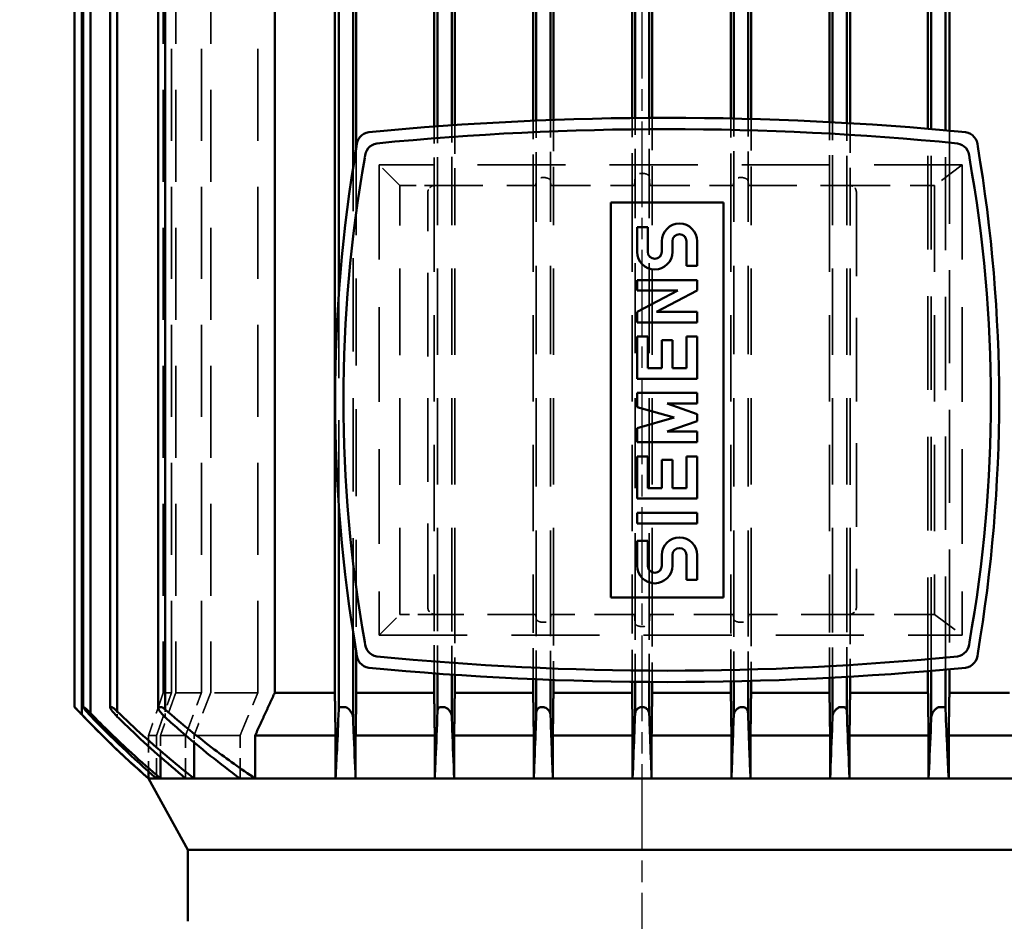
# Model space of a CAD drawing. Header units: millimetres. Extents: x -34725 to 178350, y -13707 to 126150.
# Tile 154 of 256: x 45118 to 45256, y 9668 to 9794. Entities that reach past the tile are written whole.
import ezdxf

# ---------------------------------------------------------------- set-up
doc = ezdxf.new("R2010")
doc.units = ezdxf.units.MM
doc.linetypes.add('AM_ISO08W050', pattern=[18, 12, -1.5, 3, -1.5])
doc.linetypes.add('DASHED', pattern=[0.75, 0.5, -0.25])
doc.layers.get('Defpoints').update_dxf_attribs({"linetype": 'CONTINUOUS'})
for name, color, linetype, lineweight in [('AM_0', 7, 'CONTINUOUS', 50), ('AM_5', 3, 'CONTINUOUS', 25), ('AM_7', 4, 'AM_ISO08W050', 25), ('P-AM_0', 7, 'CONTINUOUS', 50), ('Sichtbar (ISO)', 7, 'CONTINUOUS', 50), ('Verdeckt (ISO)', 7, 'DASHED', 35)]:
    doc.layers.add(name, color=color, linetype=linetype, lineweight=lineweight)
doc.styles.get("Standard").update_dxf_attribs({"font": 'isocp.shx'})
doc.dimstyles.new('AM_ISO', dxfattribs={"dimtxt": 3.5, "dimasz": 2.5, "dimexe": 2, "dimexo": 1, "dimgap": 0.6, "dimtad": 1, "dimdsep": 46, "dimtxsty": 'Standard', "dimcen": 0, "dimclrd": 256, "dimclre": 256, "dimclrt": 2, "dimadec": 0, "dimazin": 2, "dimtp": 0.1, "dimtm": 0.1, "dimtfac": 0.71, "dimtmove": 0, "dimatfit": 3, "dimfxl": 1, "dimtfill": 1, "dimtfillclr": 256, "dimlwd": -1, "dimlwe": -1, "dimarcsym": 0})

# ---------------------------------------------------------------- blocks, each defined once
blk = doc.blocks.new('*D66')
at = {"layer": 'AM_5', "transparency": 16777216}
for p, q in [((42676.9, 5358.19), (42676.9, 9633.73)), ((49596.9, 4508.19), (49596.9, 9633.73)), ((43051.9, 9333.73), (49221.9, 9333.73))]:
    blk.add_line(p, q, dxfattribs=at)
for points in [[(43051.9, 9396.23), (43051.9, 9271.23), (42676.9, 9333.73)], [(49221.9, 9396.23), (49221.9, 9271.23), (49596.9, 9333.73)]]:
    blk.add_solid(points, dxfattribs=at)
at = {"layer": 'Defpoints', "color": 0, "transparency": 16777216}
for p in [(49596.9, 9333.73), (42676.9, 5208.19), (49596.9, 4358.19)]:
    blk.add_point(p, dxfattribs=at)
at = {"layer": 'AM_5', "color": 2, "transparency": 16777216, "insert": (47122.13, 9817.38), "char_height": 525, "attachment_point": 5, "bg_fill": 3, "box_fill_scale": 1.1, "bg_fill_color": 256, "bg_fill_true_color": 13158600, "bg_fill_transparency": 0}
blk.add_mtext('6920', dxfattribs=at)
blk = doc.blocks.new('A$C5cacc3fa')
at = {"layer": 'AM_7'}
blk.add_line((-1738.33, -2368.79), (191.62, -2368.79), dxfattribs=at)
at = {"layer": 'Sichtbar (ISO)'}
for p, q in [((-26.33, -2289.29), (158.67, -2289.29)), ((-27.38, -2290.29), (159.72, -2290.29)), ((-26.33, -2290.5), (158.67, -2290.5)), ((-27.18, -2291.5), (159.52, -2291.5)), ((-26.33, -2294.26), (158.67, -2294.26)), ((-26.94, -2295.26), (159.28, -2295.26)), ((-46.33, -2305.16), (-36.33, -2299.62)), ((-36.33, -2299.64), (-36.33, -2299.62)), ((-36.33, -2300.76), (-36.33, -2299.64)), ((-35.34, -2299.64), (-36.33, -2299.64)), ((-36.33, -2301.31), (-36.33, -2300.76)), ((-36.33, -2304.83), (-36.33, -2301.31)), ((-33.33, -2301.31), (-36.33, -2301.31)), ((-26.33, -2300.98), (158.67, -2300.98)), ((-26.67, -2301.98), (159.01, -2301.98)), ((-56.33, -2305.16), (-46.33, -2305.16)), ((-46.33, -2432.42), (-46.33, -2305.16)), ((-36.33, -2306.02), (-36.33, -2304.83)), ((-36.33, -2312.46), (-36.33, -2306.02)), ((-31.29, -2306.02), (-36.33, -2306.02)), ((-36.33, -2314.57), (-36.33, -2312.46)), ((-36.33, -2325.84), (-36.33, -2314.57)), ((-30.33, -2314.57), (-36.33, -2314.57)), ((-30.33, -2325.84), (-30.33, -2314.57)), ((156.67, -2317.33), (-24.33, -2317.33)), ((-24.33, -2325.75), (-24.33, -2317.33)), ((-36.33, -2328.66), (-36.33, -2325.84)), ((-36.33, -2325.84), (-30.33, -2325.84)), ((-26.67, -2326.29), (2.12, -2326.29)), ((-24.33, -2325.75), (156.67, -2325.75)), ((31.22, -2326.29), (159.01, -2326.29)), ((-36.33, -2339.74), (-36.33, -2328.66)), ((-30.33, -2328.66), (-36.33, -2328.66)), ((-30.33, -2339.74), (-30.33, -2328.66)), ((-27.77, -2328.29), (-15.76, -2328.29)), ((-18.6, -2328.75), (-24.33, -2328.75)), ((-24.33, -2339.66), (-24.33, -2328.75)), ((49.1, -2328.29), (160.11, -2328.29)), ((156.67, -2328.75), (51.94, -2328.75)), ((-36.33, -2342.46), (-36.33, -2339.74)), ((-36.33, -2339.74), (-30.33, -2339.74)), ((-26.94, -2340.12), (-21.65, -2340.12)), ((-24.33, -2339.66), (-21.61, -2339.66)), ((54.95, -2339.66), (156.67, -2339.66)), ((54.99, -2340.12), (159.28, -2340.12)), ((-36.33, -2353.61), (-36.33, -2342.46)), ((-30.33, -2342.46), (-36.33, -2342.46)), ((-30.33, -2353.61), (-30.33, -2342.46)), ((-27.68, -2342.12), (-21.79, -2342.12)), ((-21.82, -2342.54), (-24.33, -2342.54)), ((-24.33, -2353.53), (-24.33, -2342.54)), ((55.13, -2342.12), (160.02, -2342.12)), ((156.67, -2342.54), (55.16, -2342.54)), ((-36.33, -2356.28), (-36.33, -2353.61)), ((-36.33, -2353.61), (-30.33, -2353.61)), ((-27.18, -2353.96), (-22.45, -2353.96)), ((-24.33, -2353.53), (-22.43, -2353.53)), ((55.77, -2353.53), (156.67, -2353.53)), ((55.79, -2353.96), (159.52, -2353.96)), ((-36.33, -2367.46), (-36.33, -2356.28)), ((-30.33, -2356.28), (-36.33, -2356.28)), ((-30.33, -2367.46), (-30.33, -2356.28)), ((-27.55, -2355.96), (-22.52, -2355.96)), ((-22.54, -2356.36), (-24.33, -2356.36)), ((-24.33, -2367.39), (-24.33, -2356.36)), ((55.87, -2355.96), (159.89, -2355.96)), ((156.67, -2356.36), (55.88, -2356.36)), ((-10.98, -2380.19), (-10.98, -2364.39)), ((-10.98, -2364.39), (44.32, -2364.39)), ((44.32, -2364.39), (44.32, -2380.19)), ((-36.33, -2370.12), (-36.33, -2367.46)), ((-36.33, -2367.46), (-30.33, -2367.46)), ((-27.38, -2367.79), (-22.81, -2367.79)), ((-24.33, -2367.39), (-22.8, -2367.39)), ((-6.54, -2368.09), (-3.08, -2368.09)), ((-3.08, -2368.09), (-3.08, -2369.57)), ((-0.61, -2368.09), (0.87, -2368.09)), ((-0.61, -2376.49), (-0.61, -2368.09)), ((0.87, -2368.09), (0.87, -2376.49)), ((2.85, -2368.09), (8.77, -2368.09)), ((2.85, -2376.49), (2.85, -2368.09)), ((8.77, -2368.09), (8.77, -2369.57)), ((10.75, -2368.09), (12.72, -2368.09)), ((10.75, -2376.49), (10.75, -2368.09)), ((12.72, -2368.09), (14.2, -2373.28)), ((14.2, -2373.28), (15.68, -2368.09)), ((15.68, -2368.09), (17.66, -2368.09)), ((17.66, -2368.09), (17.66, -2376.49)), ((19.63, -2368.09), (25.56, -2368.09)), ((19.63, -2376.49), (19.63, -2368.09)), ((25.56, -2368.09), (25.56, -2369.57)), ((27.53, -2368.09), (29.01, -2368.09)), ((27.53, -2376.49), (27.53, -2368.09)), ((29.01, -2368.09), (31.98, -2373.77)), ((31.98, -2368.09), (33.46, -2368.09)), ((31.98, -2373.77), (31.98, -2368.09)), ((33.46, -2368.09), (33.46, -2376.49)), ((37.41, -2368.09), (40.86, -2368.09)), ((40.86, -2368.09), (40.86, -2369.57)), ((56.14, -2367.39), (156.67, -2367.39)), ((56.15, -2367.79), (159.72, -2367.79)), ((-36.33, -2381.3), (-36.33, -2370.12)), ((-30.33, -2370.12), (-36.33, -2370.12)), ((-30.33, -2381.3), (-30.33, -2370.12)), ((-27.38, -2369.79), (-22.82, -2369.79)), ((-22.82, -2370.19), (-24.33, -2370.19)), ((-24.33, -2381.22), (-24.33, -2370.19)), ((-3.08, -2369.57), (-6.54, -2369.57)), ((4.33, -2369.57), (4.33, -2371.55)), ((8.77, -2369.57), (4.33, -2369.57)), ((21.11, -2369.57), (21.11, -2371.55)), ((25.56, -2369.57), (21.11, -2369.57)), ((29.01, -2370.81), (29.01, -2376.49)), ((31.98, -2376.49), (29.01, -2370.81)), ((40.86, -2369.57), (37.41, -2369.57)), ((56.16, -2369.79), (159.72, -2369.79)), ((156.67, -2370.19), (56.17, -2370.19)), ((-6.54, -2371.55), (-5.05, -2371.55)), ((4.33, -2371.55), (8.28, -2371.55)), ((8.28, -2371.55), (8.28, -2373.03)), ((12.23, -2372.29), (12.23, -2376.49)), ((13.71, -2376.49), (12.23, -2372.29)), ((16.18, -2372.29), (14.7, -2376.49)), ((16.18, -2376.49), (16.18, -2372.29)), ((21.11, -2371.55), (25.06, -2371.55)), ((25.06, -2371.55), (25.06, -2373.03)), ((37.41, -2371.55), (38.89, -2371.55)), ((-5.05, -2373.03), (-6.54, -2373.03)), ((4.33, -2373.03), (4.33, -2375.01)), ((8.28, -2373.03), (4.33, -2373.03)), ((21.11, -2373.03), (21.11, -2375.01)), ((25.06, -2373.03), (21.11, -2373.03)), ((38.89, -2373.03), (37.41, -2373.03)), ((-8.51, -2375.01), (-5.05, -2375.01)), ((-8.51, -2376.49), (-8.51, -2375.01)), ((4.33, -2375.01), (8.77, -2375.01)), ((8.77, -2375.01), (8.77, -2376.49)), ((21.11, -2375.01), (25.56, -2375.01)), ((25.56, -2375.01), (25.56, -2376.49)), ((35.43, -2375.01), (38.89, -2375.01)), ((35.43, -2376.49), (35.43, -2375.01)), ((-5.05, -2376.49), (-8.51, -2376.49)), ((0.87, -2376.49), (-0.61, -2376.49)), ((8.77, -2376.49), (2.85, -2376.49)), ((12.23, -2376.49), (10.75, -2376.49)), ((14.7, -2376.49), (13.71, -2376.49)), ((17.66, -2376.49), (16.18, -2376.49)), ((25.56, -2376.49), (19.63, -2376.49)), ((29.01, -2376.49), (27.53, -2376.49)), ((33.46, -2376.49), (31.98, -2376.49)), ((38.89, -2376.49), (35.43, -2376.49)), ((44.32, -2380.19), (-10.98, -2380.19)), ((-36.33, -2383.97), (-36.33, -2381.3)), ((-36.33, -2381.3), (-30.33, -2381.3)), ((-27.55, -2381.62), (-22.73, -2381.62)), ((-24.33, -2381.22), (-22.74, -2381.22)), ((56.07, -2381.62), (159.89, -2381.62)), ((56.08, -2381.22), (156.67, -2381.22)), ((-36.33, -2395.12), (-36.33, -2383.97)), ((-30.33, -2383.97), (-36.33, -2383.97)), ((-30.33, -2395.12), (-30.33, -2383.97)), ((-27.18, -2383.62), (-22.68, -2383.62)), ((-22.67, -2384.05), (-24.33, -2384.05)), ((-24.33, -2395.04), (-24.33, -2384.05)), ((156.67, -2384.05), (56.01, -2384.05)), ((56.02, -2383.62), (159.52, -2383.62)), ((-36.33, -2397.84), (-36.33, -2395.12)), ((-36.33, -2395.12), (-30.33, -2395.12)), ((-27.68, -2395.46), (-22.22, -2395.46)), ((-24.33, -2395.04), (-22.24, -2395.04)), ((55.56, -2395.46), (160.02, -2395.46)), ((55.58, -2395.04), (156.67, -2395.04)), ((-36.33, -2408.92), (-36.33, -2397.84)), ((-30.33, -2397.84), (-36.33, -2397.84)), ((-30.33, -2408.92), (-30.33, -2397.84)), ((-26.94, -2397.46), (-22.11, -2397.46)), ((-22.08, -2397.92), (-24.33, -2397.92)), ((-24.33, -2408.83), (-24.33, -2397.92)), ((156.67, -2397.92), (55.42, -2397.92)), ((55.45, -2397.46), (159.28, -2397.46)), ((-36.33, -2411.73), (-36.33, -2408.92)), ((-36.33, -2408.92), (-30.33, -2408.92)), ((-27.77, -2409.29), (-21.26, -2409.29)), ((-24.33, -2408.83), (-21.3, -2408.83)), ((54.6, -2409.29), (160.11, -2409.29)), ((54.64, -2408.83), (156.67, -2408.83)), ((-36.33, -2423.01), (-36.33, -2411.73)), ((-30.33, -2411.73), (-36.33, -2411.73)), ((-30.33, -2423.01), (-30.33, -2411.73)), ((-26.67, -2411.29), (-21.09, -2411.29)), ((-24.33, -2420.25), (-24.33, -2411.83)), ((-21.04, -2411.83), (-24.33, -2411.83)), ((156.67, -2411.83), (54.38, -2411.83)), ((54.43, -2411.29), (159.01, -2411.29))]:
    blk.add_line(p, q, dxfattribs=at)
for centre, radius, start, end in [((76.35, -2398.64), 150, 133.1962, 138.6914), ((16.67, -2537.33), 211.54, 80.3392, 99.6608), ((16.67, -2520.21), 193.26, 79.8914, 100.1086), ((-18.85, -2330.79), 2, 89.3476, 171.3457), ((52.19, -2330.79), 2, 8.6543, 90.6524), ((415, -2372.29), 437.83, 174.5215, 185.4785), ((-17.28, -2331.95), 2, 89.2288, 170.589), ((50.62, -2331.95), 2, 9.411, 90.7712), ((-381.66, -2372.29), 437.83, 354.5215, 5.4785), ((393.16, -2372.29), 414.4, 174.3686, 185.6314), ((-359.81, -2372.29), 414.4, 354.3686, 5.6314), ((-6.54, -2370.56), 2.47, 90, 270), ((37.41, -2370.56), 2.47, 90, 270), ((-6.54, -2370.56), 0.988, 90, 270), ((37.41, -2370.56), 0.988, 90, 270), ((-5.05, -2374.02), 2.47, 270, 90), ((38.89, -2374.02), 2.47, 270, 90), ((-5.05, -2374.02), 0.988, 270, 90), ((38.89, -2374.02), 0.988, 270, 90), ((-17.28, -2412.63), 2, 189.411, 270.7712), ((50.62, -2412.63), 2, 269.2288, 350.589), ((-18.85, -2413.79), 2, 188.6543, 270.6524), ((16.67, -2224.37), 193.26, 259.8914, 280.1086), ((52.19, -2413.79), 2, 269.3476, 351.3457), ((16.67, -2207.25), 211.54, 260.3392, 279.6608)]:
    blk.add_arc(centre, radius, start, end, dxfattribs=at)
for centre, major_axis, ratio, start_param, end_param in [((-26.3, -2291.5), (-0.033, 0.999), 0.005904, 6.282989, 6.6374), ((-26.3, -2354.96), (0.006, -0.999), 0.032987, 4.35798, 4.712391), ((-26.3, -2382.62), (-0.006, -0.999), 0.032987, 4.712387, 5.066798)]:
    blk.add_ellipse(centre, major_axis=major_axis, ratio=ratio, start_param=start_param, end_param=end_param, dxfattribs=at)
for points, knots in [([(-27.38, -2290.29), (-27.22, -2290.14), (-27.07, -2289.99), (-26.78, -2289.72), (-26.66, -2289.6), (-26.49, -2289.45), (-26.43, -2289.39), (-26.36, -2289.32), (-26.34, -2289.3), (-26.33, -2289.29), (-26.33, -2289.29), (-26.33, -2289.29)], [0.5259959, 0.5259959, 0.5259959, 0.5259959, 0.5839724, 0.5839724, 0.6390245, 0.6390245, 0.677152, 0.677152, 0.7034393, 0.7034393, 0.7127241, 0.7127241, 0.7127241, 0.7127241]), ([(-27.38, -2290.29), (-28.38, -2291.25), (-29.38, -2292.23), (-32.39, -2295.29), (-34.39, -2297.43), (-36.33, -2299.64)], [-8.590212, -8.590212, -8.590212, -8.590212, -8.194857, -8.194857, -7.385215, -7.385215, -7.385215, -7.385215]), ([(-27.55, -2291.5), (-27.42, -2291.38), (-27.29, -2291.25), (-27.02, -2291.01), (-26.87, -2290.89), (-26.63, -2290.69), (-26.53, -2290.61), (-26.41, -2290.53), (-26.37, -2290.51), (-26.34, -2290.5), (-26.33, -2290.5), (-26.33, -2290.5)], [-0.191411, -0.191411, -0.191411, -0.191411, -0.1485853, -0.1485853, -0.0998852, -0.0998852, -0.0551686, -0.0551686, -0.0238795, -0.0238795, -0.0178264, -0.0178264, -0.0178264, -0.0178264]), ([(-26.33, -2290.56), (-26.34, -2290.58), (-26.36, -2290.61), (-26.42, -2290.69), (-26.48, -2290.77), (-26.64, -2290.96), (-26.77, -2291.09), (-26.99, -2291.32), (-27.09, -2291.41), (-27.18, -2291.5)], [-0.6948989, -0.6948989, -0.6948989, -0.6948989, -0.6771738, -0.6771738, -0.639025, -0.639025, -0.5839423, -0.5839423, -0.5491488, -0.5491488, -0.5491488, -0.5491488]), ([(-27.18, -2291.5), (-29.08, -2293.36), (-30.94, -2295.28), (-33.97, -2298.59), (-35.16, -2299.94), (-36.33, -2301.31)], [68.000549, 68.000549, 68.000549, 68.000549, 68.736031, 68.736031, 69.231489, 69.231489, 69.231489, 69.231489]), ([(-27.68, -2295.26), (-27.68, -2295.26), (-27.68, -2295.26), (-27.49, -2295.07), (-27.3, -2294.89), (-26.96, -2294.61), (-26.82, -2294.51), (-26.58, -2294.35), (-26.48, -2294.3), (-26.38, -2294.26), (-26.35, -2294.26), (-26.33, -2294.26)], [-0.209819, -0.209819, -0.209819, -0.209819, -0.2097524, -0.2097524, -0.1473012, -0.1473012, -0.0992148, -0.0992148, -0.0549076, -0.0549076, -0.0364715, -0.0364715, -0.0364715, -0.0364715]), ([(-26.33, -2294.51), (-26.37, -2294.57), (-26.41, -2294.64), (-26.56, -2294.84), (-26.68, -2294.98), (-26.85, -2295.16), (-26.9, -2295.21), (-26.94, -2295.26)], [-0.6626288, -0.6626288, -0.6626288, -0.6626288, -0.6306546, -0.6306546, -0.5772638, -0.5772638, -0.5595286, -0.5595286, -0.5595286, -0.5595286]), ([(-26.33, -2294.26), (-26.33, -2294.26), (-26.33, -2294.27), (-26.33, -2294.31), (-26.33, -2294.37), (-26.33, -2294.46), (-26.33, -2294.48), (-26.33, -2294.51)], [-0.3512725, -0.3512725, -0.3512725, -0.3512725, -0.32834432, -0.32834432, -0.28951525, -0.28951525, -0.27907555, -0.27907555, -0.27907555, -0.27907555]), ([(-26.94, -2295.26), (-29.26, -2297.65), (-31.48, -2300.12), (-34.52, -2303.75), (-35.44, -2304.89), (-36.33, -2306.02)], [66.441483, 66.441483, 66.441483, 66.441483, 67.356253, 67.356253, 67.768749, 67.768749, 67.768749, 67.768749]), ([(-36.33, -2304.83), (-34.16, -2302.2), (-31.86, -2299.61), (-28.88, -2296.48), (-28.28, -2295.87), (-27.68, -2295.26)], [-68.617661, -68.617661, -68.617661, -68.617661, -67.666932, -67.666932, -67.431697, -67.431697, -67.431697, -67.431697]), ([(-27.77, -2301.98), (-27.72, -2301.91), (-27.65, -2301.85), (-27.4, -2301.6), (-27.2, -2301.43), (-26.87, -2301.19), (-26.73, -2301.11), (-26.49, -2301), (-26.4, -2300.98), (-26.33, -2300.98)], [-0.2313895, -0.2313895, -0.2313895, -0.2313895, -0.2096983, -0.2096983, -0.1471884, -0.1471884, -0.0991098, -0.0991098, -0.0574259, -0.0574259, -0.0574259, -0.0574259]), ([(-26.33, -2301.54), (-26.35, -2301.56), (-26.36, -2301.59), (-26.46, -2301.73), (-26.56, -2301.86), (-26.67, -2301.98)], [-0.64082682, -0.64082682, -0.64082682, -0.64082682, -0.63080396, -0.63080396, -0.5843635, -0.5843635, -0.5843635, -0.5843635]), ([(-26.33, -2300.98), (-26.33, -2300.98), (-26.33, -2301), (-26.33, -2301.05), (-26.33, -2301.09), (-26.33, -2301.15), (-26.33, -2301.23), (-26.33, -2301.32), (-26.33, -2301.42), (-26.33, -2301.54)], [0, 0, 0, 0, 0.362556, 0.362556, 0.362556, 0.726846, 0.726846, 0.726846, 1.114917, 1.114917, 1.114917, 1.114917]), ([(-26.67, -2301.98), (-28.67, -2304.27), (-30.54, -2306.58), (-33.61, -2310.64), (-34.98, -2312.57), (-36.33, -2314.57)], [64.168057, 64.168057, 64.168057, 64.168057, 65.026281, 65.026281, 65.695241, 65.695241, 65.695241, 65.695241]), ([(-36.33, -2312.46), (-34.3, -2309.7), (-32.07, -2306.89), (-29.05, -2303.41), (-28.42, -2302.69), (-27.77, -2301.98)], [-66.80864, -66.80864, -66.80864, -66.80864, -65.782674, -65.782674, -65.515907, -65.515907, -65.515907, -65.515907]), ([(-36.33, -2325.84), (-34.98, -2325.92), (-33.61, -2325.98), (-30.54, -2326.13), (-28.67, -2326.21), (-26.67, -2326.29)], [-65.695241, -65.695241, -65.695241, -65.695241, -65.026281, -65.026281, -64.168057, -64.168057, -64.168057, -64.168057]), ([(-26.67, -2326.29), (-26.65, -2326.29), (-26.62, -2326.29), (-26.49, -2326.3), (-26.4, -2326.34), (-26.33, -2326.39)], [-0.10710707, -0.10710707, -0.10710707, -0.10710707, -0.09910976, -0.09910976, -0.05742593, -0.05742593, -0.05742593, -0.05742593]), ([(-26.33, -2326.39), (-26.33, -2326.45), (-26.33, -2326.52), (-26.33, -2326.61), (-26.33, -2326.7), (-26.33, -2326.8), (-26.33, -2326.91), (-26.33, -2327.03), (-26.33, -2327.16), (-26.33, -2327.29)], [0, 0, 0, 0, 0.362556, 0.362556, 0.362556, 0.726846, 0.726846, 0.726846, 1.114917, 1.114917, 1.114917, 1.114917]), ([(-26.33, -2327.29), (-26.35, -2327.32), (-26.36, -2327.35), (-26.47, -2327.52), (-26.59, -2327.66), (-26.89, -2327.95), (-27.08, -2328.08), (-27.43, -2328.24), (-27.59, -2328.28), (-27.75, -2328.29), (-27.76, -2328.29), (-27.77, -2328.29)], [-0.6408268, -0.6408268, -0.6408268, -0.6408268, -0.630804, -0.630804, -0.5772564, -0.5772564, -0.5081151, -0.5081151, -0.4500854, -0.4500854, -0.4452282, -0.4452282, -0.4452282, -0.4452282]), ([(-27.77, -2328.29), (-28.42, -2328.32), (-29.05, -2328.34), (-32.07, -2328.46), (-34.3, -2328.56), (-36.33, -2328.66)], [65.515907, 65.515907, 65.515907, 65.515907, 65.782674, 65.782674, 66.80864, 66.80864, 66.80864, 66.80864]), ([(-36.33, -2339.74), (-35.44, -2339.78), (-34.52, -2339.82), (-31.48, -2339.95), (-29.26, -2340.04), (-26.94, -2340.12)], [6.380661, 6.380661, 6.380661, 6.380661, 6.793157, 6.793157, 7.707927, 7.707927, 7.707927, 7.707927]), ([(-26.94, -2340.12), (-26.86, -2340.12), (-26.77, -2340.14), (-26.58, -2340.2), (-26.48, -2340.26), (-26.38, -2340.38), (-26.35, -2340.42), (-26.33, -2340.46)], [-0.1287013, -0.1287013, -0.1287013, -0.1287013, -0.0992148, -0.0992148, -0.05490758, -0.05490758, -0.03647152, -0.03647152, -0.03647152, -0.03647152]), ([(-26.33, -2340.46), (-26.33, -2340.52), (-26.33, -2340.58), (-26.33, -2340.77), (-26.33, -2340.89), (-26.33, -2341.05), (-26.33, -2341.09), (-26.33, -2341.12)], [-0.3512725, -0.3512725, -0.3512725, -0.3512725, -0.32834432, -0.32834432, -0.28951525, -0.28951525, -0.27907555, -0.27907555, -0.27907555, -0.27907555]), ([(-26.33, -2341.12), (-26.37, -2341.22), (-26.41, -2341.31), (-26.56, -2341.54), (-26.68, -2341.67), (-26.98, -2341.92), (-27.17, -2342.02), (-27.47, -2342.11), (-27.58, -2342.12), (-27.68, -2342.12)], [-0.6626288, -0.6626288, -0.6626288, -0.6626288, -0.6306546, -0.6306546, -0.5772638, -0.5772638, -0.5083418, -0.5083418, -0.4688822, -0.4688822, -0.4688822, -0.4688822]), ([(-27.68, -2342.12), (-28.28, -2342.15), (-28.88, -2342.17), (-31.86, -2342.28), (-34.16, -2342.37), (-36.33, -2342.46)], [67.431697, 67.431697, 67.431697, 67.431697, 67.666932, 67.666932, 68.617661, 68.617661, 68.617661, 68.617661]), ([(-36.33, -2353.61), (-35.16, -2353.66), (-33.97, -2353.71), (-30.94, -2353.82), (-29.08, -2353.89), (-27.18, -2353.96)], [-69.231489, -69.231489, -69.231489, -69.231489, -68.736031, -68.736031, -68.000549, -68.000549, -68.000549, -68.000549]), ([(-27.18, -2353.96), (-27.17, -2353.96), (-27.17, -2353.96), (-27.02, -2353.96), (-26.87, -2353.99), (-26.63, -2354.12), (-26.53, -2354.2), (-26.41, -2354.38), (-26.37, -2354.46), (-26.34, -2354.57), (-26.33, -2354.59), (-26.33, -2354.61)], [-0.1506216, -0.1506216, -0.1506216, -0.1506216, -0.1485853, -0.1485853, -0.0998852, -0.0998852, -0.0551686, -0.0551686, -0.0238795, -0.0238795, -0.0178264, -0.0178264, -0.0178264, -0.0178264]), ([(-26.33, -2354.96), (-26.34, -2355.01), (-26.36, -2355.07), (-26.42, -2355.24), (-26.48, -2355.35), (-26.64, -2355.57), (-26.77, -2355.68), (-27.09, -2355.88), (-27.28, -2355.94), (-27.5, -2355.96), (-27.52, -2355.96), (-27.55, -2355.96)], [-0.6948989, -0.6948989, -0.6948989, -0.6948989, -0.6771738, -0.6771738, -0.639025, -0.639025, -0.5839423, -0.5839423, -0.5122103, -0.5122103, -0.5026873, -0.5026873, -0.5026873, -0.5026873]), ([(-36.33, -2367.46), (-34.39, -2367.54), (-32.39, -2367.61), (-29.38, -2367.72), (-28.38, -2367.76), (-27.38, -2367.79)], [-70.234669, -70.234669, -70.234669, -70.234669, -69.425028, -69.425028, -69.029673, -69.029673, -69.029673, -69.029673]), ([(-27.38, -2367.79), (-27.31, -2367.79), (-27.24, -2367.8), (-27.03, -2367.84), (-26.89, -2367.89), (-26.65, -2368.06), (-26.55, -2368.16), (-26.42, -2368.36), (-26.38, -2368.45), (-26.34, -2368.63), (-26.33, -2368.71), (-26.33, -2368.79), (-26.33, -2368.82), (-26.33, -2368.85), (-26.34, -2368.97), (-26.36, -2369.05), (-26.43, -2369.24), (-26.49, -2369.34), (-26.66, -2369.53), (-26.78, -2369.63), (-27.07, -2369.76), (-27.22, -2369.79), (-27.38, -2369.79)], [-0.1710961, -0.1710961, -0.1710961, -0.1710961, -0.148608, -0.148608, -0.0999054, -0.0999054, -0.0551851, -0.0551851, -0.0238878, -0.0238878, 0, 0, 0, 0.0092847, 0.0092847, 0.0355721, 0.0355721, 0.0736995, 0.0736995, 0.1287517, 0.1287517, 0.1867282, 0.1867282, 0.1867282, 0.1867282]), ([(-27.38, -2369.79), (-28.38, -2369.82), (-29.38, -2369.86), (-32.39, -2369.97), (-34.39, -2370.04), (-36.33, -2370.12)], [69.029673, 69.029673, 69.029673, 69.029673, 69.425028, 69.425028, 70.234669, 70.234669, 70.234669, 70.234669]), ([(-27.55, -2381.62), (-27.42, -2381.62), (-27.29, -2381.65), (-27.02, -2381.74), (-26.87, -2381.82), (-26.63, -2382.03), (-26.53, -2382.15), (-26.41, -2382.36), (-26.37, -2382.46), (-26.34, -2382.58), (-26.33, -2382.6), (-26.33, -2382.62)], [-0.191411, -0.191411, -0.191411, -0.191411, -0.1485853, -0.1485853, -0.0998852, -0.0998852, -0.0551686, -0.0551686, -0.0238795, -0.0238795, -0.0178264, -0.0178264, -0.0178264, -0.0178264]), ([(-26.33, -2382.97), (-26.34, -2383.02), (-26.36, -2383.07), (-26.42, -2383.22), (-26.48, -2383.31), (-26.64, -2383.47), (-26.77, -2383.55), (-26.99, -2383.61), (-27.09, -2383.62), (-27.18, -2383.62)], [-0.6948989, -0.6948989, -0.6948989, -0.6948989, -0.6771738, -0.6771738, -0.639025, -0.639025, -0.5839423, -0.5839423, -0.5491488, -0.5491488, -0.5491488, -0.5491488]), ([(-27.18, -2383.62), (-29.08, -2383.69), (-30.94, -2383.76), (-33.97, -2383.87), (-35.16, -2383.92), (-36.33, -2383.97)], [68.000549, 68.000549, 68.000549, 68.000549, 68.736031, 68.736031, 69.231489, 69.231489, 69.231489, 69.231489]), ([(-36.33, -2395.12), (-34.16, -2395.21), (-31.86, -2395.3), (-28.88, -2395.41), (-28.28, -2395.43), (-27.68, -2395.46)], [6.769402, 6.769402, 6.769402, 6.769402, 7.720132, 7.720132, 7.955367, 7.955367, 7.955367, 7.955367]), ([(-27.68, -2395.46), (-27.68, -2395.46), (-27.68, -2395.46), (-27.49, -2395.46), (-27.3, -2395.51), (-26.96, -2395.68), (-26.82, -2395.78), (-26.58, -2396.02), (-26.48, -2396.15), (-26.38, -2396.34), (-26.35, -2396.4), (-26.33, -2396.46)], [-0.209819, -0.209819, -0.209819, -0.209819, -0.2097524, -0.2097524, -0.1473012, -0.1473012, -0.0992148, -0.0992148, -0.0549076, -0.0549076, -0.0364715, -0.0364715, -0.0364715, -0.0364715]), ([(-26.33, -2397.11), (-26.37, -2397.19), (-26.41, -2397.25), (-26.56, -2397.37), (-26.68, -2397.43), (-26.85, -2397.45), (-26.9, -2397.46), (-26.94, -2397.46)], [-0.6626288, -0.6626288, -0.6626288, -0.6626288, -0.6306546, -0.6306546, -0.5772638, -0.5772638, -0.5595286, -0.5595286, -0.5595286, -0.5595286]), ([(-26.33, -2396.46), (-26.33, -2396.53), (-26.33, -2396.61), (-26.33, -2396.81), (-26.33, -2396.93), (-26.33, -2397.06), (-26.33, -2397.09), (-26.33, -2397.11)], [-0.3512725, -0.3512725, -0.3512725, -0.3512725, -0.32834432, -0.32834432, -0.28951525, -0.28951525, -0.27907555, -0.27907555, -0.27907555, -0.27907555]), ([(-26.94, -2397.46), (-29.26, -2397.54), (-31.48, -2397.63), (-34.52, -2397.76), (-35.44, -2397.8), (-36.33, -2397.84)], [66.441483, 66.441483, 66.441483, 66.441483, 67.356253, 67.356253, 67.768749, 67.768749, 67.768749, 67.768749]), ([(-36.33, -2408.92), (-34.3, -2409.02), (-32.07, -2409.11), (-29.05, -2409.24), (-28.42, -2409.26), (-27.77, -2409.29)], [5.885348, 5.885348, 5.885348, 5.885348, 6.911314, 6.911314, 7.178081, 7.178081, 7.178081, 7.178081]), ([(-27.77, -2409.29), (-27.72, -2409.29), (-27.65, -2409.3), (-27.4, -2409.35), (-27.2, -2409.43), (-26.87, -2409.65), (-26.73, -2409.77), (-26.49, -2410.03), (-26.4, -2410.16), (-26.33, -2410.29)], [-0.2313895, -0.2313895, -0.2313895, -0.2313895, -0.2096983, -0.2096983, -0.1471884, -0.1471884, -0.0991098, -0.0991098, -0.0574259, -0.0574259, -0.0574259, -0.0574259]), ([(-26.33, -2410.29), (-26.33, -2410.41), (-26.33, -2410.53), (-26.33, -2410.64), (-26.33, -2410.76), (-26.33, -2410.86), (-26.33, -2410.95), (-26.33, -2411.05), (-26.33, -2411.13), (-26.33, -2411.19)], [0, 0, 0, 0, 0.362556, 0.362556, 0.362556, 0.726846, 0.726846, 0.726846, 1.114917, 1.114917, 1.114917, 1.114917]), ([(-26.67, -2411.29), (-28.67, -2411.37), (-30.54, -2411.45), (-33.61, -2411.6), (-34.98, -2411.66), (-36.33, -2411.73)], [-6.822651, -6.822651, -6.822651, -6.822651, -5.964427, -5.964427, -5.295467, -5.295467, -5.295467, -5.295467]), ([(-26.33, -2411.19), (-26.35, -2411.2), (-26.36, -2411.21), (-26.46, -2411.27), (-26.56, -2411.29), (-26.67, -2411.29)], [-0.64082682, -0.64082682, -0.64082682, -0.64082682, -0.63080396, -0.63080396, -0.5843635, -0.5843635, -0.5843635, -0.5843635])]:
    blk.add_open_spline(points, degree=3, knots=knots, dxfattribs=at)
for points in [[(-36.33, -2300.76), (-33.52, -2297.53), (-30.56, -2294.42), (-27.55, -2291.5)], [(-27.55, -2355.96), (-30.56, -2356.06), (-33.52, -2356.17), (-36.33, -2356.28)], [(-36.33, -2381.3), (-33.52, -2381.41), (-30.56, -2381.52), (-27.55, -2381.62)]]:
    blk.add_open_spline(points, degree=3, dxfattribs=at)
for points, weights in [([(-24.33, -2317.33), (-27.25, -2315.97), (-30.33, -2314.57)], [1, 1.00020468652, 1]), ([(-30.33, -2325.84), (-27.25, -2325.79), (-24.33, -2325.75)], [1, 1.00020468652, 1]), ([(-24.33, -2328.75), (-27.26, -2328.71), (-30.33, -2328.66)], [1, 1.0001688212, 1]), ([(-30.33, -2339.74), (-27.27, -2339.7), (-24.33, -2339.66)], [1, 1.00014689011, 1]), ([(-24.33, -2342.54), (-27.28, -2342.5), (-30.33, -2342.46)], [1.00118666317, 1.0011890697, 1.00092623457]), ([(-30.33, -2353.61), (-27.28, -2353.57), (-24.33, -2353.53)], [1.00086850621, 1.00111379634, 1.00111040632]), ([(-24.33, -2356.36), (-27.28, -2356.32), (-30.33, -2356.28)], [1, 1.00011857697, 1]), ([(-30.33, -2367.46), (-27.28, -2367.42), (-24.33, -2367.39)], [1, 1.00011633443, 1]), ([(-24.33, -2370.19), (-27.28, -2370.16), (-30.33, -2370.12)], [1, 1.00011633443, 1]), ([(-30.33, -2381.3), (-27.28, -2381.26), (-24.33, -2381.22)], [1, 1.00011857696, 1]), ([(-24.33, -2384.05), (-27.28, -2384.01), (-30.33, -2383.97)], [1.0011104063, 1.00111379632, 1.00086850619]), ([(-30.33, -2395.12), (-27.28, -2395.08), (-24.33, -2395.04)], [1.0009258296, 1.00118872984, 1.0011863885]), ([(-24.33, -2397.92), (-27.27, -2397.88), (-30.33, -2397.84)], [1, 1.00014689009, 1]), ([(-30.33, -2408.92), (-27.26, -2408.87), (-24.33, -2408.83)], [1, 1.0001688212, 1]), ([(-24.33, -2411.83), (-27.25, -2411.78), (-30.33, -2411.73)], [1, 1.00020468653, 1])]:
    blk.add_rational_spline(points, weights, degree=2, dxfattribs=at)
at = {"layer": 'Verdeckt (ISO)', "ltscale": 0.335473}
for p, q in [((-26.33, -2290.56), (-26.33, -2290.5)), ((-26.33, -2354.96), (-26.33, -2354.61)), ((-26.33, -2382.97), (-26.33, -2382.62))]:
    blk.add_line(p, q, dxfattribs=at)
at = {"layer": 'Verdeckt (ISO)', "ltscale": 0.350547}
blk.add_line((-27.55, -2291.5), (-27.18, -2291.5), dxfattribs=at)
at = {"layer": 'Verdeckt (ISO)', "ltscale": 0.67064}
for p, q in [((-26.33, -2294.51), (-26.33, -2294.26)), ((-26.33, -2341.12), (-26.33, -2340.46)), ((-26.33, -2397.11), (-26.33, -2396.46))]:
    blk.add_line(p, q, dxfattribs=at)
at = {"layer": 'Verdeckt (ISO)', "ltscale": 0.701419}
blk.add_line((-27.68, -2295.26), (-26.94, -2295.26), dxfattribs=at)
at = {"layer": 'Verdeckt (ISO)', "ltscale": 4.770627}
blk.add_line((-30.33, -2299.64), (-35.34, -2299.64), dxfattribs=at)
at = {"layer": 'Verdeckt (ISO)', "ltscale": 10.708159}
blk.add_line((-30.33, -2300.76), (-30.33, -2299.64), dxfattribs=at)
at = {"layer": 'Verdeckt (ISO)', "ltscale": 5.71399}
for p, q in [((-36.33, -2300.76), (-30.33, -2300.76)), ((-36.33, -2304.83), (-30.33, -2304.83)), ((-36.33, -2312.46), (-30.33, -2312.46))]:
    blk.add_line(p, q, dxfattribs=at)
at = {"layer": 'Verdeckt (ISO)', "ltscale": 2.856827}
blk.add_line((-30.33, -2301.31), (-33.33, -2301.31), dxfattribs=at)
at = {"layer": 'Verdeckt (ISO)', "ltscale": 11.146211}
blk.add_line((-30.33, -2304.83), (-30.33, -2301.31), dxfattribs=at)
at = {"layer": 'Verdeckt (ISO)', "ltscale": 1.00492}
for p, q in [((-26.33, -2301.54), (-26.33, -2300.98)), ((-26.33, -2327.29), (-26.33, -2326.39)), ((-26.33, -2411.19), (-26.33, -2410.29))]:
    blk.add_line(p, q, dxfattribs=at)
at = {"layer": 'Verdeckt (ISO)', "ltscale": 25.75486}
for p, q in [((156.67, -2301.71), (-24.33, -2301.71)), ((-24.33, -2302.86), (156.67, -2302.86)), ((156.67, -2303.46), (-24.33, -2303.46)), ((-24.33, -2307.05), (156.67, -2307.05)), ((156.67, -2308.35), (-24.33, -2308.35)), ((-24.33, -2314.96), (156.67, -2314.96))]:
    blk.add_line(p, q, dxfattribs=at)
at = {"layer": 'Verdeckt (ISO)', "ltscale": 10.57055}
blk.add_line((-24.33, -2302.86), (-24.33, -2301.71), dxfattribs=at)
at = {"layer": 'Verdeckt (ISO)', "ltscale": 1.052781}
blk.add_line((-27.77, -2301.98), (-26.67, -2301.98), dxfattribs=at)
at = {"layer": 'Verdeckt (ISO)', "ltscale": 11.027125}
blk.add_line((-24.33, -2307.05), (-24.33, -2303.46), dxfattribs=at)
at = {"layer": 'Verdeckt (ISO)', "ltscale": 0.912283}
blk.add_line((-30.33, -2306.02), (-31.29, -2306.02), dxfattribs=at)
at = {"layer": 'Verdeckt (ISO)', "ltscale": 12.221222}
blk.add_line((-30.33, -2312.46), (-30.33, -2306.02), dxfattribs=at)
at = {"layer": 'Verdeckt (ISO)', "ltscale": 12.163457}
blk.add_line((-24.33, -2314.96), (-24.33, -2308.35), dxfattribs=at)
at = {"layer": 'Verdeckt (ISO)', "ltscale": 23.464581}
blk.add_line((2.12, -2326.29), (31.22, -2326.29), dxfattribs=at)
at = {"layer": 'Verdeckt (ISO)', "ltscale": 24.375519}
blk.add_line((51.94, -2328.75), (-18.6, -2328.75), dxfattribs=at)
at = {"layer": 'Verdeckt (ISO)', "ltscale": 26.15114}
blk.add_line((-15.76, -2328.29), (49.1, -2328.29), dxfattribs=at)
at = {"layer": 'Verdeckt (ISO)', "ltscale": 24.696117}
for p, q in [((-16.25, -2331.95), (-16.25, -2413.63)), ((49.59, -2413.63), (49.59, -2331.95))]:
    blk.add_line(p, q, dxfattribs=at)
at = {"layer": 'Verdeckt (ISO)', "ltscale": 6.862468}
for p, q in [((-16.25, -2331.95), (-13.35, -2334.85)), ((46.69, -2334.85), (49.59, -2331.95))]:
    blk.add_line(p, q, dxfattribs=at)
at = {"layer": 'Verdeckt (ISO)', "ltscale": 26.544106}
for p, q in [((49.59, -2331.95), (-16.25, -2331.95)), ((49.59, -2413.63), (-16.25, -2413.63))]:
    blk.add_line(p, q, dxfattribs=at)
at = {"layer": 'Verdeckt (ISO)', "ltscale": 4.583195}
for p, q in [((-13.35, -2339.66), (-13.35, -2334.85)), ((46.69, -2334.85), (46.69, -2339.66))]:
    blk.add_line(p, q, dxfattribs=at)
at = {"layer": 'Verdeckt (ISO)', "ltscale": 24.205772}
for p, q in [((-13.35, -2334.85), (46.69, -2334.85)), ((46.69, -2409.73), (-13.35, -2409.73))]:
    blk.add_line(p, q, dxfattribs=at)
at = {"layer": 'Verdeckt (ISO)', "ltscale": 23.403482}
for p, q in [((-12.35, -2338.76), (45.7, -2338.76)), ((45.7, -2398.81), (-12.35, -2398.81))]:
    blk.add_line(p, q, dxfattribs=at)
at = {"layer": 'Verdeckt (ISO)', "ltscale": 7.89662}
for p, q in [((-21.65, -2340.12), (-13.35, -2340.12)), ((46.7, -2340.12), (54.99, -2340.12))]:
    blk.add_line(p, q, dxfattribs=at)
at = {"layer": 'Verdeckt (ISO)', "ltscale": 7.869077}
for p, q in [((-21.61, -2339.66), (-13.35, -2339.66)), ((46.69, -2339.66), (54.95, -2339.66))]:
    blk.add_line(p, q, dxfattribs=at)
at = {"layer": 'Verdeckt (ISO)', "ltscale": 13.567391}
for p, q in [((-13.35, -2353.91), (-13.35, -2339.66)), ((46.69, -2339.66), (46.69, -2353.91)), ((-13.35, -2397.91), (-13.35, -2383.67)), ((46.69, -2383.67), (46.69, -2397.91))]:
    blk.add_line(p, q, dxfattribs=at)
at = {"layer": 'Verdeckt (ISO)', "ltscale": 24.205402}
for p, q in [((46.69, -2339.66), (-13.35, -2339.66)), ((-13.35, -2397.92), (46.69, -2397.92))]:
    blk.add_line(p, q, dxfattribs=at)
at = {"layer": 'Verdeckt (ISO)', "ltscale": 13.472276}
for p, q in [((-13.35, -2353.91), (-13.35, -2339.76)), ((46.7, -2339.76), (46.7, -2353.91)), ((-13.35, -2397.81), (-13.35, -2383.67)), ((46.7, -2383.67), (46.7, -2397.81))]:
    blk.add_line(p, q, dxfattribs=at)
at = {"layer": 'Verdeckt (ISO)', "ltscale": 24.209805}
for p, q in [((-13.35, -2340.12), (46.7, -2340.12)), ((-13.35, -2342.12), (46.7, -2342.12)), ((-13.35, -2342.54), (46.7, -2342.54)), ((46.7, -2353.53), (-13.35, -2353.53)), ((-13.35, -2356.36), (46.7, -2356.36)), ((46.7, -2367.39), (-13.35, -2367.39)), ((-13.35, -2370.19), (46.7, -2370.19)), ((46.7, -2381.22), (-13.35, -2381.22)), ((-13.35, -2384.05), (46.7, -2384.05)), ((46.7, -2395.04), (-13.35, -2395.04)), ((-13.35, -2395.46), (46.7, -2395.46)), ((-13.35, -2397.46), (46.7, -2397.46))]:
    blk.add_line(p, q, dxfattribs=at)
at = {"layer": 'Verdeckt (ISO)', "ltscale": 8.059793}
for p, q in [((-13.35, -2342.54), (-21.82, -2342.54)), ((55.16, -2342.54), (46.7, -2342.54))]:
    blk.add_line(p, q, dxfattribs=at)
at = {"layer": 'Verdeckt (ISO)', "ltscale": 8.032546}
for p, q in [((-21.79, -2342.12), (-13.35, -2342.12)), ((46.7, -2342.12), (55.13, -2342.12))]:
    blk.add_line(p, q, dxfattribs=at)
at = {"layer": 'Verdeckt (ISO)', "ltscale": 8.062432}
for p, q in [((-22.45, -2353.96), (-13.98, -2353.96)), ((47.32, -2353.96), (55.79, -2353.96))]:
    blk.add_line(p, q, dxfattribs=at)
at = {"layer": 'Verdeckt (ISO)', "ltscale": 8.640641}
for p, q in [((-22.43, -2353.53), (-13.35, -2353.53)), ((46.7, -2353.53), (55.77, -2353.53))]:
    blk.add_line(p, q, dxfattribs=at)
at = {"layer": 'Verdeckt (ISO)', "ltscale": 1.365495}
for p, q in [((-13.98, -2353.96), (-13.35, -2353.91)), ((46.69, -2353.91), (47.32, -2353.96)), ((-13.35, -2356), (-13.98, -2355.96)), ((47.32, -2355.96), (46.69, -2356)), ((-13.98, -2381.62), (-13.35, -2381.58)), ((46.69, -2381.58), (47.32, -2381.62)), ((-13.35, -2383.67), (-13.98, -2383.62)), ((47.32, -2383.62), (46.69, -2383.67))]:
    blk.add_line(p, q, dxfattribs=at)
at = {"layer": 'Verdeckt (ISO)', "ltscale": 24.713804}
for p, q in [((-13.98, -2353.96), (47.32, -2353.96)), ((-13.98, -2355.96), (47.32, -2355.96)), ((-13.98, -2381.62), (47.32, -2381.62)), ((-13.98, -2383.62), (47.32, -2383.62))]:
    blk.add_line(p, q, dxfattribs=at)
at = {"layer": 'Verdeckt (ISO)', "ltscale": 0.004662}
for p, q in [((-13.35, -2353.91), (-13.35, -2353.91)), ((46.7, -2353.91), (46.69, -2353.91)), ((-13.35, -2356), (-13.35, -2356)), ((46.69, -2356), (46.7, -2356)), ((-13.35, -2367.7), (-13.35, -2367.7)), ((46.7, -2367.7), (46.69, -2367.7)), ((-13.35, -2369.88), (-13.35, -2369.88)), ((46.69, -2369.88), (46.7, -2369.88)), ((-13.35, -2381.58), (-13.35, -2381.58)), ((46.7, -2381.58), (46.69, -2381.58)), ((-13.35, -2383.67), (-13.35, -2383.67)), ((46.69, -2383.67), (46.7, -2383.67))]:
    blk.add_line(p, q, dxfattribs=at)
at = {"layer": 'Verdeckt (ISO)', "ltscale": 8.747275}
for p, q in [((-13.35, -2356.36), (-22.54, -2356.36)), ((55.88, -2356.36), (46.7, -2356.36))]:
    blk.add_line(p, q, dxfattribs=at)
at = {"layer": 'Verdeckt (ISO)', "ltscale": 8.137896}
for p, q in [((-22.52, -2355.96), (-13.98, -2355.96)), ((47.32, -2355.96), (55.87, -2355.96))]:
    blk.add_line(p, q, dxfattribs=at)
at = {"layer": 'Verdeckt (ISO)', "ltscale": 11.141511}
for p, q in [((-13.35, -2367.7), (-13.35, -2356)), ((-13.35, -2367.7), (-13.35, -2356)), ((46.69, -2356), (46.69, -2367.7)), ((46.7, -2356), (46.7, -2367.7)), ((-13.35, -2381.58), (-13.35, -2369.88)), ((-13.35, -2381.58), (-13.35, -2369.88)), ((46.69, -2369.88), (46.69, -2381.58)), ((46.7, -2369.88), (46.7, -2381.58))]:
    blk.add_line(p, q, dxfattribs=at)
at = {"layer": 'Verdeckt (ISO)', "ltscale": 7.840817}
for p, q in [((-22.81, -2367.79), (-14.57, -2367.79)), ((47.91, -2367.79), (56.15, -2367.79))]:
    blk.add_line(p, q, dxfattribs=at)
at = {"layer": 'Verdeckt (ISO)', "ltscale": 8.997245}
for p, q in [((-22.8, -2367.39), (-13.35, -2367.39)), ((46.7, -2367.39), (56.14, -2367.39))]:
    blk.add_line(p, q, dxfattribs=at)
at = {"layer": 'Verdeckt (ISO)', "ltscale": 2.651994}
for p, q in [((-14.57, -2367.79), (-13.35, -2367.7)), ((46.69, -2367.7), (47.91, -2367.79)), ((-13.35, -2369.88), (-14.57, -2369.79)), ((47.91, -2369.79), (46.69, -2369.88))]:
    blk.add_line(p, q, dxfattribs=at)
at = {"layer": 'Verdeckt (ISO)', "ltscale": 25.192411}
for p, q in [((-14.57, -2367.79), (47.91, -2367.79)), ((-14.57, -2369.79), (47.91, -2369.79))]:
    blk.add_line(p, q, dxfattribs=at)
at = {"layer": 'Verdeckt (ISO)', "ltscale": 7.856044}
for p, q in [((-22.82, -2369.79), (-14.57, -2369.79)), ((47.91, -2369.79), (56.16, -2369.79))]:
    blk.add_line(p, q, dxfattribs=at)
at = {"layer": 'Verdeckt (ISO)', "ltscale": 9.018621}
for p, q in [((-13.35, -2370.19), (-22.82, -2370.19)), ((56.17, -2370.19), (46.7, -2370.19))]:
    blk.add_line(p, q, dxfattribs=at)
at = {"layer": 'Verdeckt (ISO)', "ltscale": 8.936637}
for p, q in [((-22.74, -2381.22), (-13.35, -2381.22)), ((46.7, -2381.22), (56.08, -2381.22))]:
    blk.add_line(p, q, dxfattribs=at)
at = {"layer": 'Verdeckt (ISO)', "ltscale": 8.333381}
for p, q in [((-22.73, -2381.62), (-13.98, -2381.62)), ((47.32, -2381.62), (56.07, -2381.62))]:
    blk.add_line(p, q, dxfattribs=at)
at = {"layer": 'Verdeckt (ISO)', "ltscale": 8.288417}
for p, q in [((-22.68, -2383.62), (-13.98, -2383.62)), ((47.32, -2383.62), (56.02, -2383.62))]:
    blk.add_line(p, q, dxfattribs=at)
at = {"layer": 'Verdeckt (ISO)', "ltscale": 8.873074}
for p, q in [((-13.35, -2384.05), (-22.67, -2384.05)), ((56.01, -2384.05), (46.7, -2384.05))]:
    blk.add_line(p, q, dxfattribs=at)
at = {"layer": 'Verdeckt (ISO)', "ltscale": 8.46019}
for p, q in [((-22.24, -2395.04), (-13.35, -2395.04)), ((46.7, -2395.04), (55.58, -2395.04))]:
    blk.add_line(p, q, dxfattribs=at)
at = {"layer": 'Verdeckt (ISO)', "ltscale": 8.439331}
for p, q in [((-22.22, -2395.46), (-13.35, -2395.46)), ((46.7, -2395.46), (55.56, -2395.46))]:
    blk.add_line(p, q, dxfattribs=at)
at = {"layer": 'Verdeckt (ISO)', "ltscale": 8.334042}
for p, q in [((-22.11, -2397.46), (-13.35, -2397.46)), ((46.7, -2397.46), (55.45, -2397.46))]:
    blk.add_line(p, q, dxfattribs=at)
at = {"layer": 'Verdeckt (ISO)', "ltscale": 8.3136}
for p, q in [((-13.35, -2397.92), (-22.08, -2397.92)), ((55.42, -2397.92), (46.69, -2397.92))]:
    blk.add_line(p, q, dxfattribs=at)
at = {"layer": 'Verdeckt (ISO)', "ltscale": 11.249634}
for p, q in [((-13.35, -2409.73), (-13.35, -2397.91)), ((46.69, -2397.91), (46.69, -2409.73))]:
    blk.add_line(p, q, dxfattribs=at)
at = {"layer": 'Verdeckt (ISO)', "ltscale": 26.244143}
blk.add_line((-21.3, -2408.83), (54.64, -2408.83), dxfattribs=at)
at = {"layer": 'Verdeckt (ISO)', "ltscale": 26.217361}
blk.add_line((-21.26, -2409.29), (54.6, -2409.29), dxfattribs=at)
at = {"layer": 'Verdeckt (ISO)', "ltscale": 7.297997}
for p, q in [((-13.35, -2409.73), (-16.25, -2413.63)), ((49.59, -2413.63), (46.69, -2409.73))]:
    blk.add_line(p, q, dxfattribs=at)
at = {"layer": 'Verdeckt (ISO)', "ltscale": 26.096941}
blk.add_line((-21.09, -2411.29), (54.43, -2411.29), dxfattribs=at)
at = {"layer": 'Verdeckt (ISO)', "ltscale": 26.063097}
blk.add_line((54.38, -2411.83), (-21.04, -2411.83), dxfattribs=at)
at = {"layer": 'Verdeckt (ISO)', "ltscale": 1.400571}
for centre, start, end in [((-12.35, -2339.76), 90, 174.268), ((45.7, -2339.76), 5.732, 90), ((-12.35, -2397.81), 185.732, 270), ((45.7, -2397.81), 270, 354.268)]:
    blk.add_arc(centre, 1, start, end, dxfattribs=at)
at = {"layer": 'Verdeckt (ISO)', "ltscale": 0.095175}
for centre, start, end in [((-12.35, -2339.76), 174.268, 180), ((45.7, -2339.76), 0, 5.732), ((-12.35, -2397.81), 180, 185.732), ((45.7, -2397.81), 354.268, 0)]:
    blk.add_arc(centre, 1, start, end, dxfattribs=at)
at = {"layer": 'Verdeckt (ISO)', "ltscale": 3.16364}
for centre, major_axis in [((-13.98, -2354.96), (0, 1)), ((47.32, -2354.96), (0, -1)), ((-14.57, -2368.79), (0, 1)), ((47.91, -2368.79), (0, -1)), ((-13.98, -2382.62), (0, 1)), ((47.32, -2382.62), (0, -1))]:
    blk.add_ellipse(centre, major_axis=major_axis, ratio=0.489451, start_param=0, end_param=3.141593, dxfattribs=at)
at = {"layer": 'Verdeckt (ISO)', "ltscale": 6.047024}
blk.add_rational_spline([(-24.33, -2301.71), (-27.28, -2300.69), (-30.33, -2299.64)], [1, 1.0001163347, 1], degree=2, dxfattribs=at)
at = {"layer": 'Verdeckt (ISO)', "ltscale": 6.053276}
blk.add_rational_spline([(-30.33, -2300.76), (-27.28, -2301.83), (-24.33, -2302.86)], [1, 1.00011857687, 1], degree=2, dxfattribs=at)
at = {"layer": 'Verdeckt (ISO)', "ltscale": 6.06896}
blk.add_rational_spline([(-24.33, -2303.46), (-27.28, -2302.4), (-30.33, -2301.31)], [1.05311264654, 1.0405667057, 1.02791482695], degree=2, dxfattribs=at)
at = {"layer": 'Verdeckt (ISO)', "ltscale": 6.091839}
blk.add_rational_spline([(-30.33, -2304.83), (-27.28, -2305.96), (-24.33, -2307.05)], [1.02598163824, 1.03773256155, 1.04934000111], degree=2, dxfattribs=at)
at = {"layer": 'Verdeckt (ISO)', "ltscale": 6.131498}
blk.add_rational_spline([(-24.33, -2308.35), (-27.27, -2307.2), (-30.33, -2306.02)], [1, 1.00014689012, 1], degree=2, dxfattribs=at)
at = {"layer": 'Verdeckt (ISO)', "ltscale": 6.191408}
blk.add_rational_spline([(-30.33, -2312.46), (-27.26, -2313.73), (-24.33, -2314.96)], [1, 1.0001688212, 1], degree=2, dxfattribs=at)
blk = doc.blocks.new('PP_DRIVE DETAIL TOP VIEW_klein_1')
at = {"layer": 'AM_0', "xscale": -1}
blk.add_blockref('A$C5cacc3fa', (-3251.33, -1161.21), dxfattribs=at)

msp = doc.modelspace()

# ---------------------------------------------------------------- dimensions: what is measured, and where the dimension line sits
at = {"layer": 'AM_5'}
dim = msp.add_linear_dim(base=(49596.896, 9333.725), p1=(42676.896, 5208.188), p2=(49596.896, 4358.188), dimstyle='AM_ISO', override={"dimscale": 150, "dimtmove": 2}, dxfattribs=at)
dim.commit()
dim.dimension.update_dxf_attribs({"geometry": '*D66', "text_midpoint": (47122.13, 9817.383), "dimtype": 160})

# ---------------------------------------------------------------- next in the draw order: block references
at = {"layer": 'P-AM_0', "xscale": -1, "rotation": 90}
msp.add_blockref('PP_DRIVE DETAIL TOP VIEW_klein_1', (41675.64, 6473.188), dxfattribs=at)

doc.saveas('drawing.dxf')
